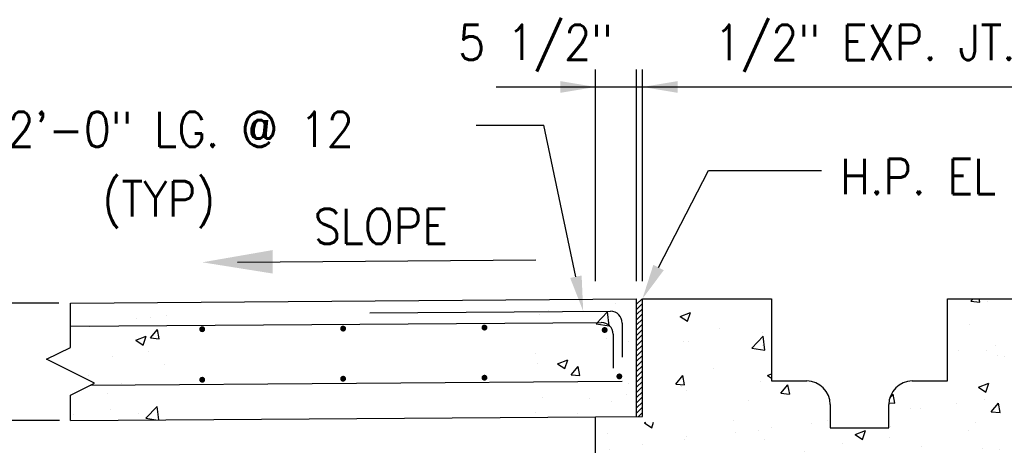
# Model space of a CAD drawing. Header units: inches. Extents: x -9715 to 32893, y -15613 to -1138.
# Tile 217 of 256: x 10338 to 10422, y -14049 to -14013. Entities that reach past the tile are written whole.
import ezdxf
from ezdxf.enums import TextEntityAlignment as Align

# ---------------------------------------------------------------- set-up
doc = ezdxf.new("R2010")
doc.units = ezdxf.units.IN
doc.header["$MEASUREMENT"] = 0
doc.layers.get('0').update_dxf_attribs({"color": 252})
doc.layers.get('DEFPOINTS').update_dxf_attribs({"color": 11})
for name, color, linetype in [('S-ANNO-TEXT', 2, 'Continuous'), ('S1', 2, 'Continuous'), ('S3', 4, 'Continuous'), ('S5', 1, 'Continuous'), ('S6', 1, 'Continuous'), ('S7', 2, 'Continuous')]:
    doc.layers.add(name, color=color, linetype=linetype)
doc.styles.add('125', font='romans.shx', dxfattribs={"width": 0.8, "height": 2})
doc.styles.add('DIM', font='ROMANS.shx', dxfattribs={"width": 0.8})
doc.styles.get("Standard").update_dxf_attribs({"font": 'romans.shx', "width": 0.8})
doc.dimstyles.get("Standard").update_dxf_attribs({"dimtxt": 0.18, "dimasz": 0.18, "dimexe": 0.18, "dimexo": 0.0625, "dimgap": 0.09, "dimtad": 0, "dimtih": 1, "dimtoh": 1, "dimdec": 4, "dimzin": 0, "dimdsep": 46, "dimtxsty": 'Standard', "dimcen": 0.09, "dimadec": 0, "dimazin": 0, "dimtfac": 1, "dimtdec": 4, "dimtofl": 0, "dimtmove": 0, "dimatfit": 3, "dimfxl": 1, "dimtolj": 1, "dimtzin": 0, "dimarcsym": 0})

# ---------------------------------------------------------------- blocks, each defined once
blk = doc.blocks.new('*X760')
at = {"color": 0}
for p, q in [((1538.66, 1203.61), (1538.66, 1203.61)), ((1543.49, 1204.02), (1543.49, 1204.02)), ((1548.74, 1204.57), (1548.74, 1204.57)), ((1522.77, 1200.82), (1522.77, 1200.82)), ((1543.4, 1197.07), (1545.81, 1199.94)), ((1546.39, 1196.8), (1545.81, 1199.94)), ((1538.49, 1196.32), (1542, 1197.66)), ((1538.49, 1196.32), (1540.98, 1194.64)), ((1540.98, 1194.64), (1542, 1197.66)), ((1543.4, 1197.07), (1546.39, 1196.8)), ((1542.85, 1192.51), (1542.85, 1192.51)), ((1530.33, 1190.86), (1530.33, 1190.86)), ((1548.13, 1187.92), (1548.13, 1187.92)), ((1522.16, 1184.17), (1522.16, 1184.17)), ((1533.42, 1181.52), (1533.42, 1181.52)), ((1528.92, 1178.06), (1528.92, 1178.06)), ((1529.69, 1172.79), (1529.69, 1172.79)), ((1539.46, 1171.34), (1539.46, 1171.34)), ((1541.86, 1169.72), (1545.76, 1173.78)), ((1546.29, 1169.19), (1545.76, 1173.77)), ((1517.18, 1171.14), (1517.18, 1171.14)), ((1541.86, 1169.72), (1545.29, 1169.19))]:
    blk.add_line(p, q, dxfattribs=at)
blk = doc.blocks.new('*X761')
at = {"color": 0}
for p, q in [((1701.92, 1208.86), (1701.92, 1208.86)), ((1675.95, 1205.11), (1675.95, 1205.11)), ((1679.22, 1206.54), (1679.22, 1206.54)), ((1695.32, 1201.87), (1699.21, 1205.93)), ((1699.77, 1201.18), (1699.21, 1205.93)), ((1695.32, 1201.87), (1699.77, 1201.18)), ((1698.8, 1196.84), (1698.8, 1196.84)), ((1706.27, 1196.03), (1706.27, 1196.03)), ((1674.69, 1191.88), (1674.69, 1191.88)), ((1701.31, 1192.22), (1701.31, 1192.22)), ((1675.35, 1188.47), (1675.35, 1188.47)), ((1682.21, 1188.31), (1685.71, 1189.65)), ((1682.21, 1188.31), (1684.69, 1186.63)), ((1684.7, 1186.63), (1685.71, 1189.65)), ((1686.85, 1184.52), (1689.26, 1187.39)), ((1689.84, 1184.25), (1689.26, 1187.39)), ((1686.85, 1184.52), (1689.84, 1184.25)), ((1706.31, 1181.71), (1706.31, 1181.71)), ((1677.15, 1176.71), (1677.15, 1176.71)), ((1693.11, 1176.31), (1693.11, 1176.31)), ((1700.71, 1175.57), (1700.71, 1175.57)), ((1705.63, 1177.96), (1705.63, 1177.96)), ((1674.74, 1171.82), (1674.74, 1171.82)), ((1689.07, 1171.29), (1689.07, 1171.29))]:
    blk.add_line(p, q, dxfattribs=at)
blk = doc.blocks.new('*X772')
at = {"color": 0}
for p, q in [((1823.36, 1209.57), (1824.07, 1210.41)), ((1823.36, 1209.57), (1826.35, 1209.31)), ((1826.35, 1209.31), (1826.15, 1210.41)), ((1829.14, 1209.41), (1829.14, 1209.41)), ((1724.22, 1204.43), (1727.72, 1205.78)), ((1726.71, 1202.75), (1727.72, 1205.78)), ((1724.22, 1204.43), (1726.71, 1202.76)), ((1822.95, 1201.73), (1822.95, 1201.73)), ((1737.72, 1200.18), (1737.72, 1200.18)), ((1752.24, 1198.94), (1752.24, 1198.94)), ((1725.49, 1195.71), (1725.49, 1195.71)), ((1726.99, 1195.74), (1726.99, 1195.74)), ((1748.68, 1193.59), (1752.58, 1197.65)), ((1753.13, 1192.9), (1752.58, 1197.65)), ((1748.68, 1193.59), (1753.13, 1192.91)), ((1752.18, 1194.58), (1752.18, 1194.58)), ((1819.18, 1192.91), (1819.18, 1192.91)), ((1828.53, 1192.76), (1828.53, 1192.76)), ((1831.69, 1194.56), (1831.69, 1194.56)), ((1832.26, 1191.2), (1832.26, 1191.2)), ((1834.93, 1190.76), (1834.93, 1190.76)), ((1735.47, 1186.72), (1735.47, 1186.72)), ((1754.06, 1184.3), (1755.37, 1184.81)), ((1722.71, 1181.38), (1725.12, 1184.25)), ((1725.7, 1181.11), (1725.12, 1184.25)), ((1751.63, 1182.29), (1751.63, 1182.29)), ((1754.06, 1184.3), (1755.37, 1183.42)), ((1825.92, 1180.3), (1829.42, 1181.64)), ((1828.41, 1178.62), (1829.42, 1181.64)), ((1722.71, 1181.38), (1725.7, 1181.12)), ((1724.57, 1180.46), (1724.57, 1180.46)), ((1726.38, 1179.09), (1726.38, 1179.09)), ((1758.58, 1178.24), (1760.99, 1181.11)), ((1758.58, 1178.24), (1761.56, 1177.98)), ((1761.57, 1177.98), (1760.99, 1181.11)), ((1825.92, 1180.3), (1828.41, 1178.62)), ((1747.45, 1175.74), (1747.45, 1175.74)), ((1795.4, 1175.02), (1797.43, 1174.84)), ((1795.67, 1176.57), (1796.85, 1177.97)), ((1797.43, 1174.84), (1796.85, 1177.97)), ((1818.54, 1174.84), (1818.54, 1174.84)), ((1827.92, 1176.12), (1827.92, 1176.12)), ((1830.3, 1171.96), (1832.71, 1174.84)), ((1833.29, 1171.7), (1832.71, 1174.84)), ((1837.48, 1177.33), (1837.48, 1177.33)), ((1802.67, 1172.92), (1802.67, 1172.92)), ((1806.02, 1173.19), (1806.02, 1173.19)), ((1830.3, 1171.96), (1833.29, 1171.7)), ((1712.05, 1168.18), (1712.58, 1168.38)), ((1712.05, 1168.18), (1714.54, 1166.5)), ((1714.54, 1166.5), (1715.18, 1168.4)), ((1742.45, 1169.03), (1742.45, 1169.03)), ((1774.45, 1169.03), (1774.45, 1169.03)), ((1824.87, 1168.25), (1824.87, 1168.25)), ((1742.99, 1164.89), (1742.99, 1164.89)), ((1751.03, 1165.65), (1751.03, 1165.65)), ((1755.51, 1166.54), (1755.51, 1166.54)), ((1769.14, 1167.91), (1769.14, 1167.91)), ((1783.91, 1164.17), (1787.41, 1165.52)), ((1786.4, 1162.49), (1787.41, 1165.51)), ((1795.83, 1166.78), (1795.83, 1166.78)), ((1822.52, 1165.65), (1822.52, 1165.65)), ((1699.61, 1164.57), (1699.61, 1164.57)), ((1725.77, 1162.45), (1725.77, 1162.45)), ((1726.3, 1163.44), (1726.3, 1163.44)), ((1752.99, 1162.32), (1752.99, 1162.32)), ((1783.91, 1164.17), (1786.4, 1162.49)), ((1795.71, 1163.25), (1795.71, 1163.25)), ((1849.21, 1164.52), (1849.21, 1164.52)), ((1700.1, 1158.93), (1700.1, 1158.93)), ((1711.42, 1160.73), (1711.42, 1160.73)), ((1766.55, 1158.24), (1766.55, 1158.24)), ((1779.68, 1161.19), (1779.68, 1161.19)), ((1806.37, 1160.06), (1806.37, 1160.06)), ((1827.31, 1159.48), (1827.31, 1159.48)), ((1833.06, 1158.93), (1833.06, 1158.93)), ((1802.06, 1156.27), (1802.06, 1156.27)), ((1805.39, 1155.12), (1805.39, 1155.12)), ((1824.32, 1157.61), (1824.32, 1157.61)), ((1737.39, 1153.24), (1737.39, 1153.24)), ((1776.39, 1152.75), (1776.39, 1152.75)), ((1792.87, 1153.47), (1792.87, 1153.47)), ((1695.37, 1148.79), (1696.2, 1149.78)), ((1696.78, 1146.64), (1696.2, 1149.78)), ((1701.95, 1144.89), (1705.84, 1148.95)), ((1706.4, 1144.2), (1705.84, 1148.95)), ((1708.23, 1148.23), (1708.23, 1148.23)), ((1741.9, 1148.05), (1745.4, 1149.39)), ((1741.9, 1148.05), (1744.39, 1146.37)), ((1744.39, 1146.37), (1745.4, 1149.39)), ((1750.42, 1149.01), (1750.42, 1149.01)), ((1761.29, 1149.31), (1761.29, 1149.31)), ((1695.37, 1146.77), (1696.78, 1146.64)), ((1701.95, 1144.89), (1706.39, 1144.2)), ((1705.81, 1144.75), (1705.81, 1144.75)), ((1725.16, 1145.8), (1725.16, 1145.8)), ((1729.65, 1143.77), (1732.06, 1146.64)), ((1729.84, 1145.17), (1729.84, 1145.17)), ((1732.64, 1143.51), (1732.06, 1146.64)), ((1742.36, 1146.82), (1742.36, 1146.82)), ((1813.75, 1144.04), (1817.26, 1145.38)), ((1816.24, 1142.36), (1817.26, 1145.38)), ((1699.49, 1142.28), (1699.49, 1142.28)), ((1729.65, 1143.77), (1732.64, 1143.51)), ((1732.5, 1143.62), (1732.5, 1143.62)), ((1759.19, 1142.49), (1759.19, 1142.49)), ((1765.51, 1140.63), (1767.92, 1143.5)), ((1768.5, 1140.37), (1767.93, 1143.5)), ((1785.88, 1141.36), (1785.88, 1141.36)), ((1813.75, 1144.04), (1816.24, 1142.36)), ((1826.71, 1142.83), (1826.71, 1142.83)), ((1842.75, 1142.05), (1842.75, 1142.05)), ((1698.26, 1141.01), (1698.26, 1141.01)), ((1755.31, 1136.61), (1759.2, 1140.67)), ((1759.76, 1135.92), (1759.21, 1140.67)), ((1765.51, 1140.63), (1768.5, 1140.37)), ((1801.38, 1137.49), (1803.79, 1140.37)), ((1801.45, 1139.63), (1801.45, 1139.63)), ((1804.37, 1137.23), (1803.79, 1140.36)), ((1811.17, 1137.89), (1811.17, 1137.89)), ((1812.57, 1140.23), (1812.57, 1140.23)), ((1822.8, 1138.42), (1822.8, 1138.42)), ((1839.26, 1139.11), (1839.26, 1139.11)), ((1755.31, 1136.61), (1759.76, 1135.92)), ((1775.78, 1136.11), (1775.78, 1136.11)), ((1792.23, 1135.4), (1792.23, 1135.4)), ((1801.38, 1137.49), (1804.37, 1137.23)), ((1837.24, 1134.36), (1839.65, 1137.23)), ((1840.23, 1134.09), (1839.65, 1137.23)), ((1699.89, 1131.92), (1703.39, 1133.26)), ((1699.89, 1131.92), (1702.37, 1130.24)), ((1702.37, 1130.24), (1703.39, 1133.26)), ((1749.81, 1132.36), (1749.81, 1132.36)), ((1779.72, 1133.75), (1779.72, 1133.75)), ((1793.64, 1133.41), (1793.64, 1133.41)), ((1808.67, 1128.34), (1812.57, 1132.4)), ((1813.12, 1127.65), (1812.57, 1132.39)), ((1837.24, 1134.36), (1840.23, 1134.09)), ((1724.55, 1129.16), (1724.55, 1129.16)), ((1748.14, 1129.59), (1748.14, 1129.59)), ((1764.48, 1128.41), (1764.48, 1128.41)), ((1771.74, 1127.91), (1775.24, 1129.26)), ((1771.74, 1127.91), (1774.23, 1126.24)), ((1774.23, 1126.24), (1775.25, 1129.26)), ((1808.67, 1128.34), (1813.12, 1127.65)), ((1698.88, 1125.64), (1698.88, 1125.64)), ((1716.69, 1125.45), (1716.69, 1125.45)), ((1729.2, 1127.1), (1729.2, 1127.1)), ((1826.1, 1126.19), (1826.1, 1126.19)), ((1834.78, 1127.44), (1834.78, 1127.44)), ((1735.33, 1123.4), (1735.33, 1123.4)), ((1800.84, 1122.99), (1800.84, 1122.99)), ((1805.62, 1122.44), (1805.62, 1122.44)), ((1829.59, 1122.33), (1829.59, 1122.33)), ((1842.11, 1123.97), (1842.11, 1123.97)), ((1843.6, 1123.91), (1844.15, 1124.12)), ((1843.6, 1123.91), (1844.15, 1123.54)), ((1696.07, 1119.2), (1696.07, 1119.2)), ((1706.17, 1118.4), (1706.17, 1118.4)), ((1722.76, 1118.07), (1722.76, 1118.07)), ((1775.17, 1119.46), (1775.17, 1119.46)), ((1798.02, 1118.17), (1798.02, 1118.17)), ((1749.2, 1115.72), (1749.2, 1115.72)), ((1749.45, 1116.94), (1749.45, 1116.94)), ((1776.15, 1115.81), (1776.15, 1115.81)), ((1776.47, 1117.43), (1776.47, 1117.43)), ((1779.08, 1115.68), (1779.08, 1115.68)), ((1802.84, 1114.68), (1802.84, 1114.68)), ((1700.73, 1109.3), (1703.14, 1112.17)), ((1703.71, 1109.03), (1703.14, 1112.17)), ((1706.61, 1112.48), (1706.61, 1112.48)), ((1723.95, 1112.51), (1723.95, 1112.51)), ((1729.73, 1111.79), (1733.23, 1113.13)), ((1729.73, 1111.79), (1732.22, 1110.11)), ((1732.22, 1110.11), (1733.23, 1113.13)), ((1733.31, 1111.35), (1733.31, 1111.35)), ((1747.31, 1112.43), (1747.31, 1112.43)), ((1766.56, 1114.03), (1766.56, 1114.03)), ((1829.53, 1113.56), (1829.53, 1113.56)), ((1698.27, 1108.99), (1698.27, 1108.99)), ((1700.73, 1109.3), (1703.71, 1109.03)), ((1734.99, 1109.87), (1734.99, 1109.87)), ((1736.59, 1106.16), (1739, 1109.03)), ((1739.58, 1105.9), (1739, 1109.03)), ((1760, 1110.22), (1760, 1110.22)), ((1786.69, 1109.1), (1786.69, 1109.1)), ((1801.59, 1107.78), (1805.09, 1109.13)), ((1801.59, 1107.78), (1804.08, 1106.11)), ((1804.08, 1106.1), (1805.09, 1109.13)), ((1813.38, 1107.97), (1813.38, 1107.97)), ((1825.49, 1109.54), (1825.49, 1109.54)), ((1703.53, 1105.73), (1703.53, 1105.73)), ((1716.05, 1107.38), (1716.05, 1107.38)), ((1718.15, 1107.42), (1718.15, 1107.42)), ((1736.59, 1106.16), (1739.58, 1105.9)), ((1772.45, 1103.02), (1774.86, 1105.89)), ((1775.44, 1102.76), (1774.86, 1105.89)), ((1800.24, 1106.34), (1800.24, 1106.34)), ((1824.72, 1104.94), (1824.72, 1104.94)), ((1828.96, 1104.25), (1828.96, 1104.25)), ((1840.07, 1106.84), (1840.07, 1106.84)), ((1847.89, 1106.75), (1847.89, 1106.75)), ((1772.45, 1103.02), (1775.44, 1102.76)), ((1774.56, 1102.82), (1774.56, 1102.82)), ((1808.31, 1099.88), (1810.72, 1102.76)), ((1811.3, 1099.62), (1810.73, 1102.75)), ((1816.44, 1102.61), (1816.44, 1102.61)), ((1748.59, 1099.07), (1748.59, 1099.07)), ((1784.86, 1098.45), (1784.86, 1098.45)), ((1795.56, 1099.93), (1795.56, 1099.93)), ((1808.31, 1099.88), (1811.3, 1099.62)), ((1844.18, 1096.75), (1846.1, 1099.04)), ((1723.34, 1095.87), (1723.34, 1095.87)), ((1753.41, 1094.31), (1753.41, 1094.31)), ((1765.93, 1095.96), (1765.93, 1095.96)), ((1766.4, 1094.93), (1766.4, 1094.93)), ((1844.18, 1096.75), (1846.1, 1096.58)), ((1697.67, 1092.35), (1697.67, 1092.35)), ((1708.58, 1087.91), (1712.47, 1091.97)), ((1713.02, 1087.22), (1712.47, 1091.96)), ((1712.82, 1092.65), (1712.82, 1092.65)), ((1739.51, 1091.52), (1739.51, 1091.52)), ((1759.58, 1091.66), (1763.08, 1093)), ((1759.58, 1091.66), (1762.06, 1089.98)), ((1762.07, 1089.98), (1763.08, 1093)), ((1824.88, 1092.9), (1824.88, 1092.9)), ((1702.9, 1087.66), (1702.9, 1087.66)), ((1708.58, 1087.91), (1713.02, 1087.22)), ((1721.83, 1090.15), (1721.83, 1090.15)), ((1737.24, 1089.92), (1737.24, 1089.92)), ((1766.2, 1090.4), (1766.2, 1090.4)), ((1792.89, 1089.27), (1792.89, 1089.27)), ((1799.63, 1089.7), (1799.63, 1089.7)), ((1819.58, 1088.14), (1819.58, 1088.14)), ((1831.43, 1087.65), (1834.93, 1089)), ((1831.43, 1087.65), (1833.92, 1085.97)), ((1833.92, 1085.97), (1834.94, 1088.99)), ((1708.08, 1084.92), (1708.08, 1084.92)), ((1773.96, 1086.18), (1773.96, 1086.18)), ((1815.8, 1084.53), (1815.8, 1084.53)), ((1834.74, 1087.03), (1834.74, 1087.03)), ((1747.99, 1082.43), (1747.99, 1082.43)), ((1761.94, 1079.63), (1765.83, 1083.69)), ((1766.39, 1078.94), (1765.83, 1083.69)), ((1803.29, 1082.89), (1803.29, 1082.89)), ((1722.73, 1079.23), (1722.73, 1079.23)), ((1761.94, 1079.63), (1766.39, 1078.94)), ((1771.71, 1078.73), (1771.71, 1078.73)), ((1697.06, 1075.7), (1697.06, 1075.7)), ((1707.66, 1071.69), (1710.07, 1074.56)), ((1710.65, 1071.42), (1710.07, 1074.56)), ((1717.57, 1075.53), (1721.07, 1076.87)), ((1717.57, 1075.53), (1720.05, 1073.85)), ((1720.05, 1073.85), (1721.07, 1076.87)), ((1740.26, 1074.59), (1740.26, 1074.59)), ((1752.77, 1076.24), (1752.77, 1076.24)), ((1815.3, 1071.35), (1819.2, 1075.41)), ((1819.75, 1070.66), (1819.2, 1075.41)), ((1822.66, 1075.11), (1822.66, 1075.11)), ((1824.27, 1076.25), (1824.27, 1076.25)), ((1707.66, 1071.69), (1710.65, 1071.42)), ((1743.53, 1068.55), (1745.94, 1071.42)), ((1746.52, 1068.29), (1745.94, 1071.42)), ((1789.42, 1071.53), (1792.92, 1072.87)), ((1789.42, 1071.53), (1791.91, 1069.85)), ((1791.91, 1069.85), (1792.92, 1072.87)), ((1799.02, 1073.05), (1799.02, 1073.05)), ((1815.3, 1071.35), (1819.75, 1070.67)), ((1708.68, 1070.43), (1708.68, 1070.43)), ((1743.53, 1068.55), (1746.51, 1068.29)), ((1773.35, 1069.53), (1773.35, 1069.53)), ((1780.23, 1066.41), (1781.8, 1068.28)), ((1782.14, 1066.41), (1781.8, 1068.28)), ((1793.5, 1070.1), (1793.5, 1070.1)), ((1821.59, 1067.31), (1821.59, 1067.31)), ((1703.08, 1067.1), (1703.08, 1067.1))]:
    blk.add_line(p, q, dxfattribs=at)
blk = doc.blocks.new('*X779')
at = {"color": 0}
for p, q in [((1129.4, 1205.42), (1131.16, 1207.18)), ((1129.4, 1203.65), (1131.4, 1205.65)), ((1129.4, 1201.88), (1131.4, 1203.88)), ((1129.4, 1200.11), (1131.4, 1202.11)), ((1129.4, 1198.35), (1131.4, 1200.35)), ((1129.4, 1196.58), (1131.4, 1198.58)), ((1129.4, 1194.81), (1131.4, 1196.81)), ((1129.4, 1193.04), (1131.4, 1195.04)), ((1129.4, 1191.28), (1131.4, 1193.28)), ((1129.4, 1189.51), (1131.4, 1191.51)), ((1129.4, 1187.74), (1131.4, 1189.74)), ((1129.4, 1185.97), (1131.4, 1187.97)), ((1129.4, 1184.2), (1131.4, 1186.2)), ((1129.4, 1182.44), (1131.4, 1184.44)), ((1129.4, 1180.67), (1131.4, 1182.67)), ((1129.4, 1178.9), (1131.4, 1180.9)), ((1129.4, 1177.13), (1131.4, 1179.13)), ((1129.4, 1175.37), (1131.4, 1177.37)), ((1129.4, 1173.6), (1131.4, 1175.6)), ((1129.4, 1171.83), (1131.4, 1173.83)), ((1129.4, 1170.06), (1131.4, 1172.06)), ((1129.4, 1168.29), (1131.4, 1170.29)), ((1130.06, 1167.18), (1131.4, 1168.53))]:
    blk.add_line(p, q, dxfattribs=at)
blk = doc.blocks.new('*D789')
at = {"layer": 'DEFPOINTS', "color": 0}
for p in [(10342.187, -14036.899), (10335.381, -14046.898), (10342.259, -14046.898)]:
    blk.add_point(p, dxfattribs=at)
at = {"layer": 'S7', "color": 1}
for p, q in [((10341.187, -14036.899), (10334.381, -14036.899)), ((10335.381, -14039.899), (10335.381, -14043.898)), ((10341.259, -14046.898), (10334.381, -14046.898))]:
    blk.add_line(p, q, dxfattribs=at)
for points in [[(10334.881, -14039.899), (10335.881, -14039.899), (10335.381, -14036.899)], [(10334.881, -14043.898), (10335.881, -14043.898), (10335.381, -14046.898)]]:
    blk.add_solid(points, dxfattribs=at)
at = {"layer": 'S7', "color": 2, "insert": (10332.595, -14041.899), "char_height": 3, "attachment_point": 5, "rotation": 90, "style": 'DIM'}
blk.add_mtext('\\A1;10"', dxfattribs=at)

msp = doc.modelspace()

# ---------------------------------------------------------------- linework, layer by layer
at = {"layer": 'S1', "color": 3}
for p, q in [((10390.92569, -14046.55067), (10390.92569, -14036.53996)), ((10390.92569, -14036.53996), (10401.92569, -14036.53996)), ((10401.92569, -14036.53996), (10401.92569, -14043.53996)), ((10416.92569, -14036.53996), (10424.12026, -14036.53996)), ((10416.92569, -14043.53996), (10416.92569, -14036.53996)), ((10342.18712, -14036.89881), (10390.42569, -14036.55425)), ((10390.42569, -14046.55425), (10390.42569, -14036.55425)), ((10401.92569, -14043.53996), (10404.92569, -14043.53996)), ((10413.92569, -14043.53996), (10416.92569, -14043.53996)), ((10406.92569, -14045.53996), (10406.92569, -14047.53996)), ((10411.92569, -14047.53996), (10411.92569, -14045.53996)), ((10342.18712, -14046.89881), (10386.92569, -14046.57925)), ((10386.92569, -14072.53996), (10386.92569, -14046.57925)), ((10406.92569, -14047.53996), (10411.92569, -14047.53996))]:
    msp.add_line(p, q, dxfattribs=at)
at = {"layer": 'S1', "color": 2}
for p, q in [((10342.18712, -14040.67574), (10342.18712, -14036.89881)), ((10340.15126, -14041.69366), (10342.18712, -14040.67574)), ((10344.22297, -14043.72951), (10340.15126, -14041.69366)), ((10342.18712, -14044.74744), (10344.22297, -14043.72951)), ((10342.18712, -14046.89881), (10342.18712, -14044.74744))]:
    msp.add_line(p, q, dxfattribs=at)
at = {"layer": 'S1', "color": 4}
msp.add_line((10386.92569, -14046.57925), (10390.92569, -14046.55067), dxfattribs=at)
at = {"layer": 'S1', "color": 3}
for centre, start, end in [((10404.92569, -14045.53996), 0, 90), ((10413.92569, -14045.53996), 90, 180)]:
    msp.add_arc(centre, 2, start, end, dxfattribs=at)
at = {"layer": 'S3', "color": 4}
for p, q in [((10367.70479, -14037.74785), (10388.20053, -14037.60145)), ((10342.18712, -14038.87615), (10387.42142, -14038.55305)), ((10389.20053, -14038.60145), (10389.20053, -14041.50254)), ((10388.42142, -14039.55305), (10388.42142, -14042.45414)), ((10343.91645, -14043.88277), (10389.20885, -14043.55926))]:
    msp.add_line(p, q, dxfattribs=at)
at = {"layer": 'S3', "color": 4, "const_width": 0.25}
for points in [[(10353.53542, -14039.13111, -1), (10353.28542, -14039.13111, -1)], [(10365.54522, -14039.07689, -1), (10365.29522, -14039.07689, -1)], [(10377.5902, -14038.99085, -1), (10377.3402, -14038.99085, -1)], [(10387.83345, -14039.19564, -1), (10387.58345, -14039.19564, -1)], [(10353.53794, -14043.43269, -1), (10353.28794, -14043.43269, -1)], [(10365.54477, -14043.34693, -1), (10365.29477, -14043.34693, -1)], [(10377.58975, -14043.2609, -1), (10377.33975, -14043.2609, -1)], [(10389.0828, -14043.14739, -1), (10388.8328, -14043.14739, -1)]]:
    msp.add_lwpolyline(points, format="xyb", close=True, dxfattribs=at)
at = {"layer": 'S3', "color": 4}
for centre in [(10388.20053, -14038.60145), (10387.42142, -14039.55305)]:
    msp.add_arc(centre, 1, 0, 90, dxfattribs=at)
at = {"layer": 'S5', "color": 1, "linetype": 'ByBlock'}
for p, q in [((10386.92569, -14035.03996), (10386.92569, -14016.99806)), ((10390.42569, -14035.03996), (10390.42569, -14016.99806)), ((10390.92569, -14035.03996), (10390.92569, -14016.99806)), ((10378.46598, -14018.49806), (10425.70024, -14018.49806))]:
    msp.add_line(p, q, dxfattribs=at)
at = {"layer": 'S5', "color": 1}
for points in [[(10383.92569, -14018.99806), (10383.92569, -14017.99806), (10386.92569, -14018.49806)], [(10393.92569, -14018.99806), (10393.92569, -14017.99806), (10390.92569, -14018.49806)]]:
    msp.add_solid(points, dxfattribs=at)
at = {"layer": 'S7', "color": 1}
for p, q in [((10376.74824, -14021.74658), (10382.51936, -14021.74658)), ((10385.25651, -14034.65823), (10382.51936, -14021.74658)), ((10392.30085, -14033.8737), (10396.56898, -14025.59839)), ((10396.56898, -14025.59839), (10406.19964, -14025.59839))]:
    msp.add_line(p, q, dxfattribs=at)
at = {"layer": 'S7', "color": 2}
msp.add_line((10356.41842, -14033.41036), (10381.83593, -14033.22881), dxfattribs=at)
msp.add_solid([(10359.42548, -14034.38891), (10359.4112, -14032.38896), (10353.41849, -14033.43179)], dxfattribs=at)
at = {"layer": 'S7', "color": 1}
for points in [[(10391.85648, -14033.64451), (10392.74523, -14034.1029), (10390.92569, -14036.53996)], [(10385.74564, -14034.55454), (10384.76738, -14034.76192), (10385.87866, -14037.59301)]]:
    msp.add_solid(points, dxfattribs=at)

# ---------------------------------------------------------------- block references
at = {"layer": 'S6', "color": 1, "xscale": 0.25, "yscale": 0.25, "zscale": 0.25}
for name, p in [('*X772', (9963.08248, -14339.14314)), ('*X761', (9963.14498, -14339.14314)), ('*X779', (10108.07479, -14338.35303)), ('*X760', (9963.14498, -14339.14314))]:
    msp.add_blockref(name, p, dxfattribs=at)

# ---------------------------------------------------------------- texts
at = {"layer": 'S-ANNO-TEXT', "ltscale": 20, "style": '125', "width": 0.9}
for s, height, p in [('5 1/2"', 3, (10381.81453, -14014.90661)), ('1/2" EXP. JT.', 3.0000001, (10409.886, -14014.91762))]:
    msp.add_text(s, height=height, dxfattribs=at).set_placement(p, align=Align.MIDDLE)
for s, height, p in [('#4x2\'-0" LG. @ 12', 3.0000001, (10330.11451, -14023.60329)), ('H.P. EL 0\'-0"', 3.0000001, (10407.76754, -14027.62856)), ('(TYP)', 3, (10344.90921, -14029.53414)), ('SLOPE', 3, (10362.90582, -14031.86399))]:
    msp.add_text(s, height=height, dxfattribs=at).set_placement(p)

# ---------------------------------------------------------------- dimensions: what is measured, and where the dimension line sits
at = {"layer": 'S7', "color": 1}
dim = msp.add_linear_dim(base=(10335.38103, -14046.8983), p1=(10342.18712, -14036.89881), p2=(10342.25854, -14046.8983), angle=90, dimstyle='Standard', override={"dimtxt": 3, "dimasz": 3, "dimexe": 1, "dimexo": 1, "dimgap": 1, "dimtad": 1, "dimtih": 0, "dimtoh": 0, "dimlfac": -1, "dimzin": 3, "dimlunit": 4, "dimtxsty": 'DIM', "dimdle": 1, "dimclrd": 1, "dimclre": 1, "dimclrt": 2, "dimadec": 2, "dimtofl": 1, "dimtmove": 1, "dimfrac": 1, "dimlwd": 65535, "dimlwe": 65535}, dxfattribs=at)
dim.commit()
dim.dimension.update_dxf_attribs({"geometry": '*D789', "text_midpoint": (10332.59532, -14041.89855)})

doc.saveas('drawing.dxf')
